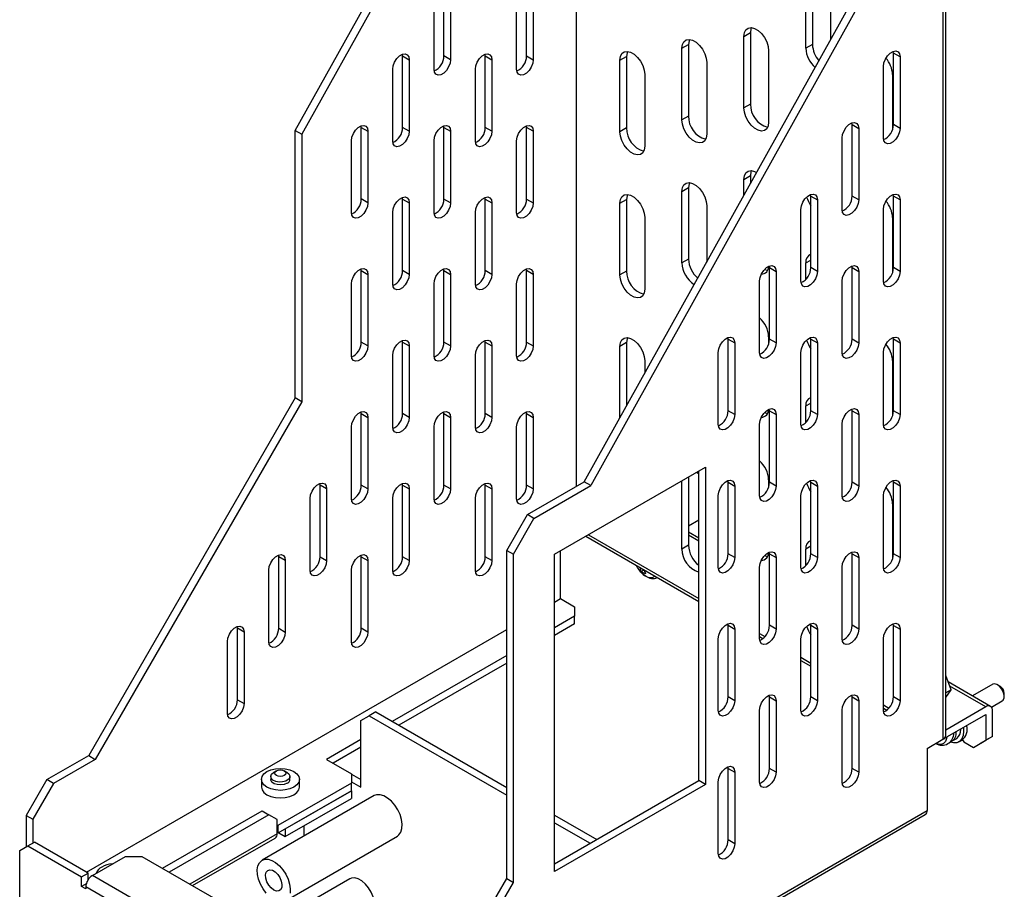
# Model space of a CAD drawing. Header units: millimetres. Extents: x 0 to 978, y 0 to 756.
# Tile 5 of 6: x 696 to 865, y 467 to 616. Entities that reach past the tile are written whole.
import ezdxf

# ---------------------------------------------------------------- set-up
doc = ezdxf.new("R2010")
doc.units = ezdxf.units.MM
doc.header["$LTSCALE"] = 3.5

msp = doc.modelspace()

# ---------------------------------------------------------------- linework, layer by layer
for p, q in [((791.448, 665.12), (791.448, 536.363)), ((743.365, 597.325), (777.306, 658.262)), ((778.438, 657.609), (744.496, 596.672)), ((854.239, 628.871), (854.239, 493.08)), ((854.708, 493.733), (854.708, 629.524)), ((830.763, 611.395), (830.763, 623.643)), ((831.895, 624.296), (831.895, 612.048)), ((768.821, 610.087), (768.821, 622.335)), ((782.963, 610.085), (782.963, 622.333)), ((792.837, 537.164), (840.097, 622.013)), ((769.952, 621.682), (769.952, 609.433)), ((784.094, 621.68), (784.094, 609.432)), ((841.229, 621.36), (793.968, 536.511)), ((835.006, 621.194), (835.006, 612.873)), ((767.124, 607.801), (767.124, 620.049)), ((781.266, 607.799), (781.266, 620.047)), ((820.157, 613.435), (821.288, 614.088)), ((821.288, 614.088), (821.288, 601.84)), ((809.55, 611.393), (810.682, 612.046)), ((810.682, 612.046), (810.682, 599.798)), ((820.157, 601.187), (820.157, 613.435)), ((831.895, 612.048), (830.763, 611.395)), ((761.75, 610.087), (761.726, 610.373)), ((775.892, 610.086), (775.868, 610.371)), ((809.55, 599.145), (809.55, 611.393)), ((824.4, 610.986), (824.4, 598.738)), ((845.754, 610.581), (845.73, 610.866)), ((846.886, 609.928), (845.754, 610.581)), ((845.754, 598.333), (845.754, 610.581)), ((761.75, 610.087), (762.881, 609.434)), ((761.75, 597.839), (761.75, 610.087)), ((762.881, 609.434), (762.881, 597.186)), ((769.952, 609.433), (768.821, 610.087)), ((775.892, 610.086), (777.023, 609.433)), ((775.892, 597.838), (775.892, 610.086)), ((777.023, 609.433), (777.023, 597.185)), ((782.963, 610.085), (784.094, 609.432)), ((798.944, 609.351), (800.075, 610.004)), ((798.944, 597.102), (798.944, 609.351)), ((800.075, 610.004), (800.075, 597.756)), ((813.793, 608.944), (813.793, 596.696)), ((846.886, 609.928), (846.886, 597.68)), ((760.053, 595.553), (760.053, 607.801)), ((774.195, 595.552), (774.195, 607.8)), ((803.186, 606.901), (803.186, 594.653)), ((844.057, 596.047), (844.057, 608.295)), ((845.613, 606.905), (845.613, 597.539)), ((821.288, 601.84), (820.157, 601.187)), ((810.682, 599.798), (809.55, 599.145)), ((838.683, 598.334), (838.659, 598.619)), ((838.683, 598.334), (839.814, 597.681)), ((838.683, 586.086), (838.683, 598.334)), ((846.886, 597.68), (845.754, 598.333)), ((743.365, 597.325), (744.496, 596.672)), ((743.365, 551.543), (743.365, 597.325)), ((744.496, 596.672), (744.496, 550.89)), ((754.679, 597.84), (754.655, 598.125)), ((754.679, 597.84), (755.81, 597.187)), ((754.679, 585.592), (754.679, 597.84)), ((755.81, 597.187), (755.81, 584.939)), ((762.881, 597.186), (761.75, 597.839)), ((768.821, 597.838), (768.797, 598.124)), ((768.821, 597.838), (769.952, 597.185)), ((768.821, 585.59), (768.821, 597.838)), ((769.952, 597.185), (769.952, 584.937)), ((777.023, 597.185), (775.892, 597.838)), ((782.963, 597.837), (782.939, 598.123)), ((784.094, 597.184), (782.963, 597.837)), ((782.963, 585.589), (782.963, 597.837)), ((784.094, 597.184), (784.094, 584.936)), ((800.075, 597.756), (798.944, 597.102)), ((839.814, 597.681), (839.814, 585.432)), ((752.982, 583.306), (752.982, 595.554)), ((767.124, 583.304), (767.124, 595.553)), ((781.266, 583.303), (781.266, 595.551)), ((836.986, 583.8), (836.986, 596.048)), ((820.157, 588.939), (821.288, 589.592)), ((820.157, 586.213), (820.157, 588.939)), ((821.288, 589.592), (821.288, 588.244)), ((809.55, 586.897), (810.682, 587.55)), ((809.55, 574.649), (809.55, 586.897)), ((810.682, 587.55), (810.682, 575.302)), ((755.81, 584.939), (754.679, 585.592)), ((761.75, 585.591), (761.726, 585.876)), ((761.75, 585.591), (762.881, 584.938)), ((761.75, 573.343), (761.75, 585.591)), ((762.881, 584.938), (762.881, 572.69)), ((769.952, 584.937), (768.821, 585.59)), ((775.892, 585.59), (775.868, 585.875)), ((775.892, 585.59), (777.023, 584.937)), ((775.892, 573.342), (775.892, 585.59)), ((777.023, 584.937), (777.023, 572.688)), ((782.963, 585.589), (784.094, 584.936)), ((798.944, 584.854), (800.075, 585.507)), ((798.944, 572.606), (798.944, 584.854)), ((800.075, 585.507), (800.075, 573.259)), ((831.612, 586.086), (831.588, 586.372)), ((831.612, 586.086), (832.743, 585.433)), ((831.612, 573.838), (831.612, 586.086)), ((832.743, 585.433), (832.743, 573.185)), ((839.814, 585.432), (838.683, 586.086)), ((845.754, 586.085), (845.73, 586.37)), ((846.886, 585.432), (845.754, 586.085)), ((845.754, 573.837), (845.754, 586.085)), ((846.886, 585.432), (846.886, 573.184)), ((760.053, 571.057), (760.053, 583.305)), ((774.195, 571.056), (774.195, 583.304)), ((813.793, 584.447), (813.793, 574.788)), ((829.915, 571.552), (829.915, 583.8)), ((844.057, 571.551), (844.057, 583.799)), ((803.186, 582.405), (803.186, 570.157)), ((845.613, 582.409), (845.613, 573.043)), ((810.682, 575.302), (809.55, 574.649)), ((830.763, 574.651), (831.612, 575.14)), ((754.679, 573.344), (754.655, 573.629)), ((754.679, 573.344), (755.81, 572.69)), ((754.679, 561.095), (754.679, 573.344)), ((762.881, 572.69), (761.75, 573.343)), ((768.821, 573.342), (768.797, 573.628)), ((768.821, 573.342), (769.952, 572.689)), ((768.821, 561.094), (768.821, 573.342)), ((777.023, 572.688), (775.892, 573.342)), ((782.963, 573.341), (782.939, 573.626)), ((784.094, 572.688), (782.963, 573.341)), ((782.963, 561.093), (782.963, 573.341)), ((800.075, 573.259), (798.944, 572.606)), ((824.541, 573.839), (824.517, 574.124)), ((824.541, 573.839), (825.672, 573.186)), ((824.541, 561.591), (824.541, 573.839)), ((825.672, 573.186), (825.672, 560.938)), ((830.763, 571.851), (830.763, 574.651)), ((832.743, 573.185), (831.612, 573.838)), ((838.683, 573.837), (838.659, 574.123)), ((838.683, 573.837), (839.814, 573.184)), ((838.683, 561.589), (838.683, 573.837)), ((839.814, 573.184), (839.814, 560.936)), ((846.886, 573.184), (845.754, 573.837)), ((755.81, 572.69), (755.81, 560.442)), ((769.952, 572.689), (769.952, 560.441)), ((784.094, 572.688), (784.094, 560.44)), ((822.844, 559.305), (822.844, 571.553)), ((836.986, 559.303), (836.986, 571.551)), ((752.982, 558.81), (752.982, 571.058)), ((767.124, 558.808), (767.124, 571.056)), ((781.266, 558.807), (781.266, 571.055)), ((761.75, 561.095), (761.726, 561.38)), ((775.892, 561.093), (775.868, 561.379)), ((817.47, 561.591), (817.446, 561.877)), ((817.47, 561.591), (818.601, 560.938)), ((817.47, 549.343), (817.47, 561.591)), ((824.4, 561.994), (824.4, 560.797)), ((825.672, 560.938), (824.541, 561.591)), ((831.612, 561.59), (831.588, 561.875)), ((831.612, 561.59), (832.743, 560.937)), ((831.612, 549.342), (831.612, 561.59)), ((839.814, 560.936), (838.683, 561.589)), ((845.754, 561.589), (845.73, 561.874)), ((846.886, 560.936), (845.754, 561.589)), ((845.754, 549.341), (845.754, 561.589)), ((755.81, 560.442), (754.679, 561.095)), ((761.75, 561.095), (762.881, 560.442)), ((761.75, 548.847), (761.75, 561.095)), ((762.881, 560.442), (762.881, 548.194)), ((769.952, 560.441), (768.821, 561.094)), ((775.892, 561.093), (777.023, 560.44)), ((775.892, 548.845), (775.892, 561.093)), ((777.023, 560.44), (777.023, 548.192)), ((782.963, 561.093), (784.094, 560.44)), ((800.075, 561.011), (798.944, 560.358)), ((798.944, 548.128), (798.944, 560.358)), ((800.075, 561.011), (800.075, 550.159)), ((818.601, 560.938), (818.601, 548.69)), ((832.743, 560.937), (832.743, 548.689)), ((846.886, 560.936), (846.886, 548.687)), ((760.053, 546.561), (760.053, 558.809)), ((774.195, 546.559), (774.195, 558.808)), ((803.186, 557.909), (803.186, 555.745)), ((815.773, 547.057), (815.773, 559.305)), ((829.915, 547.056), (829.915, 559.304)), ((844.057, 547.055), (844.057, 559.303)), ((845.613, 557.913), (845.613, 548.547)), ((743.365, 551.543), (708.01, 490.306)), ((744.496, 550.89), (743.365, 551.543)), ((744.496, 550.89), (709.141, 489.653)), ((824.541, 549.343), (824.517, 549.628)), ((830.763, 550.154), (831.612, 550.644)), ((830.763, 547.355), (830.763, 550.154)), ((838.683, 549.341), (838.659, 549.627)), ((754.679, 548.847), (754.655, 549.133)), ((754.679, 548.847), (755.81, 548.194)), ((754.679, 536.599), (754.679, 548.847)), ((755.81, 548.194), (755.81, 535.946)), ((762.881, 548.194), (761.75, 548.847)), ((768.821, 548.846), (768.797, 549.131)), ((768.821, 548.846), (769.952, 548.193)), ((768.821, 536.598), (768.821, 548.846)), ((769.952, 548.193), (769.952, 535.945)), ((777.023, 548.192), (775.892, 548.845)), ((782.963, 548.845), (782.939, 549.13)), ((782.963, 548.845), (784.094, 548.192)), ((782.963, 536.597), (782.963, 548.845)), ((784.094, 548.192), (784.094, 535.943)), ((818.601, 548.69), (817.47, 549.343)), ((824.541, 549.343), (825.672, 548.689)), ((824.541, 537.094), (824.541, 549.343)), ((825.672, 548.689), (825.672, 536.441)), ((832.743, 548.689), (831.612, 549.342)), ((838.683, 549.341), (839.814, 548.688)), ((838.683, 537.093), (838.683, 549.341)), ((839.814, 548.688), (839.814, 536.44)), ((846.886, 548.687), (845.754, 549.341)), ((752.982, 534.313), (752.982, 546.561)), ((767.124, 534.312), (767.124, 546.56)), ((781.266, 534.311), (781.266, 546.559)), ((822.844, 534.808), (822.844, 547.057)), ((836.986, 534.807), (836.986, 547.055)), ((787.771, 524.768), (813.581, 539.668)), ((813.581, 539.668), (813.581, 485.368)), ((810.682, 537.994), (810.682, 526.309)), ((812.113, 538.821), (812.449, 538.51)), ((812.449, 486.021), (812.449, 539.015)), ((747.608, 536.6), (747.584, 536.885)), ((748.739, 535.947), (747.608, 536.6)), ((747.608, 524.352), (747.608, 536.6)), ((755.81, 535.946), (754.679, 536.599)), ((761.75, 536.599), (761.726, 536.884)), ((761.75, 536.599), (762.881, 535.945)), ((761.75, 524.35), (761.75, 536.599)), ((769.952, 535.945), (768.821, 536.598)), ((775.892, 536.597), (775.868, 536.883)), ((775.892, 536.597), (777.023, 535.944)), ((775.892, 524.349), (775.892, 536.597)), ((784.094, 535.943), (782.963, 536.597)), ((783.104, 531.546), (792.837, 537.164)), ((784.236, 530.893), (793.968, 536.511)), ((793.968, 536.511), (792.837, 537.164)), ((809.55, 525.656), (809.55, 537.341)), ((817.47, 537.095), (817.446, 537.38)), ((817.47, 537.095), (818.601, 536.442)), ((817.47, 524.847), (817.47, 537.095)), ((818.601, 536.442), (818.601, 524.194)), ((824.4, 537.497), (824.4, 536.301)), ((825.672, 536.441), (824.541, 537.094)), ((831.612, 537.094), (831.588, 537.379)), ((831.612, 537.094), (832.743, 536.441)), ((831.612, 524.846), (831.612, 537.094)), ((832.743, 536.441), (832.743, 524.193)), ((839.814, 536.44), (838.683, 537.093)), ((845.754, 537.092), (845.73, 537.378)), ((846.886, 536.439), (845.754, 537.092)), ((845.754, 524.844), (845.754, 537.092)), ((846.886, 536.439), (846.886, 524.191)), ((745.911, 522.066), (745.911, 534.314)), ((748.739, 535.947), (748.739, 523.699)), ((760.053, 522.065), (760.053, 534.313)), ((762.881, 535.945), (762.881, 523.697)), ((774.195, 522.063), (774.195, 534.311)), ((777.023, 535.944), (777.023, 523.696)), ((815.773, 522.561), (815.773, 534.809)), ((829.915, 522.56), (829.915, 534.808)), ((844.057, 522.558), (844.057, 534.806)), ((845.613, 533.417), (845.613, 524.051)), ((779.569, 525.422), (783.104, 531.546)), ((784.236, 530.893), (783.104, 531.546)), ((780.7, 524.769), (784.236, 530.893)), ((812.449, 530.621), (810.682, 529.6)), ((793.091, 527.839), (812.449, 516.664)), ((793.56, 528.11), (812.449, 517.205)), ((812.449, 527.543), (810.682, 528.564)), ((812.449, 527.002), (810.682, 528.023)), ((810.682, 526.309), (809.55, 525.656)), ((831.612, 526.148), (830.763, 525.658)), ((740.537, 524.352), (740.513, 524.638)), ((741.668, 523.699), (740.537, 524.352)), ((740.537, 512.104), (740.537, 524.352)), ((747.608, 524.352), (748.739, 523.699)), ((754.679, 524.351), (754.655, 524.637)), ((754.679, 524.351), (755.81, 523.698)), ((754.679, 512.103), (754.679, 524.351)), ((762.881, 523.697), (761.75, 524.35)), ((777.023, 523.696), (775.892, 524.349)), ((779.569, 525.422), (780.7, 524.769)), ((779.569, 469.244), (779.569, 525.422)), ((780.7, 468.591), (780.7, 524.769)), ((787.771, 470.468), (787.771, 524.768)), ((788.761, 517.163), (788.761, 525.34)), ((818.601, 524.194), (817.47, 524.847)), ((824.541, 524.846), (824.517, 525.132)), ((824.541, 524.846), (825.672, 524.193)), ((824.541, 512.598), (824.541, 524.846)), ((825.672, 524.193), (825.672, 511.945)), ((830.763, 522.859), (830.763, 525.658)), ((832.743, 524.193), (831.612, 524.846)), ((838.683, 524.845), (838.659, 525.13)), ((838.683, 524.845), (839.814, 524.192)), ((838.683, 512.597), (838.683, 524.845)), ((839.814, 524.192), (839.814, 511.944)), ((846.886, 524.191), (845.754, 524.844)), ((741.668, 523.699), (741.668, 511.451)), ((755.81, 523.698), (755.81, 511.45)), ((822.844, 510.312), (822.844, 522.56)), ((836.986, 510.311), (836.986, 522.559)), ((738.84, 509.818), (738.84, 522.067)), ((752.982, 509.817), (752.982, 522.065)), ((802.596, 521.802), (802.415, 522.457)), ((802.596, 521.802), (803.072, 522.077)), ((803.303, 521.394), (802.929, 521.587)), ((803.122, 522.048), (803.303, 521.394)), ((787.771, 516.591), (788.761, 517.163)), ((788.761, 517.163), (791.165, 515.775)), ((791.165, 515.775), (791.165, 514.142)), ((791.165, 514.142), (787.771, 512.183)), ((791.165, 512.835), (791.165, 514.142)), ((733.466, 512.105), (733.442, 512.39)), ((791.165, 512.835), (787.771, 510.876)), ((817.47, 512.599), (817.446, 512.884)), ((817.47, 512.599), (818.601, 511.946)), ((817.47, 500.351), (817.47, 512.599)), ((825.672, 511.945), (824.541, 512.598)), ((831.612, 512.598), (831.588, 512.883)), ((831.612, 512.598), (832.743, 511.944)), ((831.612, 500.349), (831.612, 512.598)), ((839.814, 511.944), (838.683, 512.597)), ((845.754, 512.596), (845.73, 512.882)), ((845.754, 512.596), (846.886, 511.943)), ((845.754, 500.348), (845.754, 512.596)), ((707.658, 470.342), (779.569, 511.856)), ((734.597, 511.452), (733.466, 512.105)), ((733.466, 499.857), (733.466, 512.105)), ((734.597, 511.452), (734.597, 499.204)), ((740.537, 512.104), (741.668, 511.451)), ((755.81, 511.45), (754.679, 512.103)), ((818.601, 511.946), (818.601, 499.698)), ((822.844, 511.205), (823.753, 510.68)), ((832.743, 511.944), (832.743, 499.696)), ((846.886, 511.943), (846.886, 499.695)), ((731.769, 497.571), (731.769, 509.819)), ((815.773, 498.065), (815.773, 510.313)), ((822.844, 510.663), (823.404, 510.34)), ((829.915, 498.063), (829.915, 510.312)), ((844.057, 498.062), (844.057, 510.31)), ((779.569, 507.447), (759.984, 496.141)), ((779.569, 506.141), (761.115, 495.488)), ((829.915, 507.123), (831.612, 506.143)), ((829.915, 506.581), (831.612, 505.602)), ((855.654, 501.572), (854.708, 504.009)), ((862.393, 498.711), (855.139, 502.899)), ((862.748, 502.509), (859.281, 500.508)), ((864.068, 502.142), (863.573, 502.427)), ((824.541, 500.35), (824.517, 500.635)), ((838.683, 500.349), (838.659, 500.634)), ((855.654, 501.572), (854.708, 501.026)), ((854.708, 500.226), (855.654, 501.572)), ((861.593, 498.632), (855.409, 502.202)), ((864.74, 500.407), (864.74, 500.978)), ((733.466, 499.857), (734.597, 499.204)), ((818.601, 499.698), (817.47, 500.351)), ((824.541, 500.35), (825.672, 499.697)), ((824.541, 488.102), (824.541, 500.35)), ((825.672, 499.697), (825.672, 487.449)), ((832.743, 499.696), (831.612, 500.349)), ((838.683, 500.349), (839.814, 499.696)), ((838.683, 488.101), (838.683, 500.349)), ((839.814, 499.696), (839.814, 487.448)), ((844.057, 498.958), (844.969, 498.432)), ((846.886, 499.695), (845.754, 500.348)), ((862.545, 498.581), (864.398, 499.651)), ((757.154, 497.775), (756.022, 497.122)), ((757.154, 497.775), (779.569, 484.835)), ((822.844, 485.816), (822.844, 498.064)), ((836.986, 485.815), (836.986, 498.063)), ((844.057, 498.417), (844.62, 498.092)), ((854.239, 493.08), (861.593, 497.325)), ((861.593, 498.632), (854.708, 494.657)), ((861.593, 497.325), (861.593, 492.916)), ((862.725, 493.569), (862.725, 497.979)), ((754.608, 496.305), (756.022, 497.122)), ((754.608, 484.873), (754.608, 496.305)), ((756.022, 497.122), (779.569, 483.528)), ((857.274, 494.756), (857.273, 494.832)), ((754.608, 493.038), (748.739, 489.65)), ((851.552, 491.529), (854.239, 493.08)), ((855.815, 492.8), (856.592, 493.249)), ((856.946, 492.636), (857.512, 492.962)), ((857.599, 493.017), (857.81, 492.65)), ((857.81, 492.65), (859.472, 491.691)), ((859.472, 491.691), (861.593, 492.916)), ((859.472, 491.691), (860.603, 492.344)), ((862.725, 493.569), (860.603, 492.344)), ((862.725, 493.569), (861.593, 492.916)), ((754.608, 491.731), (749.871, 488.996)), ((851.552, 491.529), (851.552, 480.914)), ((700.868, 486.183), (708.01, 490.306)), ((709.141, 489.653), (701.999, 485.53)), ((708.01, 490.306), (709.141, 489.653)), ((748.739, 489.65), (752.982, 487.2)), ((740.148, 487.67), (739.653, 487.384)), ((741.986, 487.384), (741.491, 487.67)), ((752.982, 487.2), (752.982, 485.568)), ((752.982, 487.119), (754.608, 486.18)), ((817.47, 488.103), (817.446, 488.388)), ((817.47, 488.103), (818.601, 487.449)), ((817.47, 475.855), (817.47, 488.103)), ((818.601, 487.449), (818.601, 475.201)), ((825.672, 487.449), (824.541, 488.102)), ((839.814, 487.448), (838.683, 488.101)), ((700.868, 486.183), (697.332, 480.059)), ((701.999, 485.53), (698.464, 479.406)), ((701.999, 485.53), (700.868, 486.183)), ((737.569, 486.221), (737.569, 484.914)), ((739.169, 486.711), (739.169, 486.221)), ((752.982, 485.568), (740.395, 478.302)), ((742.469, 486.221), (742.469, 486.711)), ((744.069, 484.914), (744.069, 486.221)), ((752.982, 485.812), (754.608, 484.873)), ((752.982, 484.261), (752.982, 485.568)), ((787.771, 471.775), (812.449, 486.021)), ((813.581, 485.368), (812.449, 486.021)), ((815.773, 473.569), (815.773, 485.817)), ((752.982, 484.261), (740.395, 476.995)), ((741.668, 477.73), (752.982, 484.261)), ((752.982, 484.261), (752.982, 482.955)), ((813.581, 485.368), (787.771, 470.468)), ((756.851, 483.439), (737.688, 472.376)), ((741.668, 476.423), (752.982, 482.955)), ((720.668, 470.996), (737.708, 480.833)), ((737.708, 480.833), (738.84, 480.18)), ((761.255, 428.786), (851.552, 480.914)), ((697.332, 480.059), (698.464, 479.406)), ((697.332, 480.059), (697.332, 474.67)), ((698.464, 479.406), (698.464, 475.323)), ((738.84, 480.18), (721.799, 470.343)), ((740.254, 479.363), (738.84, 480.18)), ((740.254, 476.913), (740.254, 479.363)), ((761.255, 428.245), (851.221, 480.182)), ((787.771, 480.1), (794.982, 475.937)), ((787.771, 478.793), (793.85, 475.284)), ((740.395, 478.302), (740.254, 478.383)), ((740.395, 476.995), (740.254, 477.077)), ((740.395, 478.302), (740.395, 476.995)), ((740.536, 477.077), (741.668, 476.423)), ((741.668, 477.73), (741.668, 476.423)), ((744.921, 476.552), (744.921, 478.301)), ((697.615, 474.834), (698.747, 475.487)), ((707.939, 470.18), (698.747, 475.487)), ((740.254, 476.913), (725.336, 468.301)), ((725.804, 468.031), (739.922, 476.181)), ((741.688, 465.448), (760.851, 476.51)), ((818.601, 475.201), (817.47, 475.855)), ((696.201, 474.017), (697.615, 474.834)), ((696.201, 430.087), (696.201, 474.017)), ((697.615, 474.834), (706.808, 469.527)), ((708.646, 469.772), (714.303, 473.037)), ((714.303, 473.037), (717.131, 473.037)), ((717.131, 473.037), (755.598, 450.831)), ((706.808, 469.527), (707.939, 470.18)), ((706.808, 467.894), (706.808, 469.527)), ((707.939, 469.077), (707.939, 470.18)), ((749.941, 445.933), (708.646, 469.772)), ((752.717, 469.206), (742.265, 463.172)), ((770.801, 454.057), (779.569, 469.244)), ((771.932, 453.404), (780.7, 468.591)), ((779.569, 469.244), (780.7, 468.591)), ((707.597, 468.35), (706.808, 467.894)), ((707.515, 467.486), (706.808, 467.894)), ((707.515, 467.812), (707.515, 467.486)), ((748.81, 443.973), (707.515, 467.812))]:
    msp.add_line(p, q)
at = {"flags": 128}
for points in [[(820.157, 613.435), (820.243, 614.076), (820.494, 614.565), (820.889, 614.864), (821.397, 614.948), (821.976, 614.81), (822.58, 614.461), (823.159, 613.93), (823.667, 613.26), (824.063, 612.505), (824.314, 611.726), (824.4, 610.986)], [(821.455, 614.943), (821.374, 614.729), (821.288, 614.088)], [(809.55, 611.393), (809.636, 612.033), (809.887, 612.523), (810.282, 612.821), (810.79, 612.905), (811.37, 612.767), (811.973, 612.419), (812.553, 611.888), (813.061, 611.218), (813.456, 610.462), (813.707, 609.683), (813.793, 608.944)], [(810.848, 612.901), (810.768, 612.687), (810.682, 612.046)], [(760.053, 607.801), (760.138, 608.409), (760.384, 609.042), (760.76, 609.624), (761.221, 610.084), (761.713, 610.368), (762.174, 610.44), (762.55, 610.293), (762.796, 609.943), (762.881, 609.434)], [(774.195, 607.8), (774.28, 608.408), (774.526, 609.041), (774.902, 609.622), (775.364, 610.083), (775.855, 610.366), (776.316, 610.439), (776.692, 610.292), (776.938, 609.942), (777.023, 609.433)], [(798.944, 609.351), (799.03, 609.991), (799.28, 610.48), (799.676, 610.779), (800.184, 610.863), (800.763, 610.725), (801.367, 610.376), (801.946, 609.845), (802.454, 609.175), (802.85, 608.42), (803.1, 607.641), (803.186, 606.901)], [(800.242, 610.859), (800.161, 610.644), (800.075, 610.004)], [(844.057, 608.295), (844.142, 608.903), (844.388, 609.536), (844.764, 610.118), (845.226, 610.578), (845.717, 610.862), (846.178, 610.934), (846.555, 610.787), (846.8, 610.437), (846.886, 609.928)], [(769.952, 609.433), (769.867, 608.826), (769.621, 608.193), (769.245, 607.611), (768.784, 607.151), (768.293, 606.867), (767.831, 606.795), (767.455, 606.942), (767.209, 607.291), (767.124, 607.801)], [(784.094, 609.432), (784.009, 608.824), (783.764, 608.191), (783.387, 607.61), (782.926, 607.149), (782.435, 606.866), (781.973, 606.793), (781.597, 606.941), (781.351, 607.29), (781.266, 607.799)], [(824.4, 598.738), (824.314, 598.097), (824.063, 597.608), (823.667, 597.309), (823.159, 597.226), (822.58, 597.364), (821.976, 597.712), (821.397, 598.243), (820.889, 598.913), (820.494, 599.668), (820.243, 600.447), (820.157, 601.187)], [(813.793, 596.696), (813.707, 596.055), (813.456, 595.566), (813.061, 595.267), (812.553, 595.183), (811.973, 595.321), (811.37, 595.67), (810.79, 596.201), (810.282, 596.871), (809.887, 597.626), (809.636, 598.405), (809.55, 599.145)], [(836.986, 596.048), (837.071, 596.655), (837.317, 597.288), (837.693, 597.87), (838.155, 598.331), (838.646, 598.614), (839.107, 598.687), (839.484, 598.539), (839.729, 598.19), (839.814, 597.681)], [(752.982, 595.554), (753.067, 596.162), (753.313, 596.795), (753.689, 597.376), (754.15, 597.837), (754.642, 598.12), (755.103, 598.193), (755.479, 598.045), (755.725, 597.696), (755.81, 597.187)], [(762.881, 597.186), (762.796, 596.578), (762.55, 595.945), (762.174, 595.364), (761.713, 594.903), (761.221, 594.62), (760.76, 594.547), (760.384, 594.694), (760.138, 595.044), (760.053, 595.553)], [(767.124, 595.553), (767.209, 596.16), (767.455, 596.793), (767.831, 597.375), (768.293, 597.835), (768.784, 598.119), (769.245, 598.191), (769.621, 598.044), (769.867, 597.695), (769.952, 597.185)], [(777.023, 597.185), (776.938, 596.577), (776.692, 595.944), (776.316, 595.362), (775.855, 594.902), (775.364, 594.618), (774.902, 594.546), (774.526, 594.693), (774.28, 595.043), (774.195, 595.552)], [(781.266, 595.551), (781.351, 596.159), (781.597, 596.792), (781.973, 597.374), (782.435, 597.834), (782.926, 598.118), (783.387, 598.19), (783.764, 598.043), (784.009, 597.693), (784.094, 597.184)], [(803.186, 594.653), (803.1, 594.013), (802.85, 593.523), (802.454, 593.225), (801.946, 593.141), (801.367, 593.279), (800.763, 593.627), (800.184, 594.158), (799.676, 594.828), (799.28, 595.584), (799.03, 596.363), (798.944, 597.102)], [(846.886, 597.68), (846.8, 597.072), (846.555, 596.439), (846.178, 595.857), (845.717, 595.397), (845.226, 595.113), (844.764, 595.041), (844.388, 595.188), (844.142, 595.538), (844.057, 596.047)], [(820.157, 588.939), (820.243, 589.58), (820.494, 590.069), (820.889, 590.368), (821.397, 590.451), (821.976, 590.313), (822.338, 590.129)], [(821.455, 590.447), (821.374, 590.233), (821.288, 589.592)], [(809.55, 586.897), (809.636, 587.537), (809.887, 588.027), (810.282, 588.325), (810.79, 588.409), (811.37, 588.271), (811.973, 587.922), (812.553, 587.392), (813.061, 586.721), (813.456, 585.966), (813.707, 585.187), (813.793, 584.447)], [(810.848, 588.405), (810.768, 588.19), (810.682, 587.55)], [(755.81, 584.939), (755.725, 584.331), (755.479, 583.698), (755.103, 583.116), (754.642, 582.656), (754.15, 582.372), (753.689, 582.3), (753.313, 582.447), (753.067, 582.796), (752.982, 583.306)], [(760.053, 583.305), (760.138, 583.913), (760.384, 584.546), (760.76, 585.128), (761.221, 585.588), (761.713, 585.872), (762.174, 585.944), (762.55, 585.797), (762.796, 585.447), (762.881, 584.938)], [(769.952, 584.937), (769.867, 584.329), (769.621, 583.697), (769.245, 583.115), (768.784, 582.654), (768.293, 582.371), (767.831, 582.298), (767.455, 582.446), (767.209, 582.795), (767.124, 583.304)], [(774.195, 583.304), (774.28, 583.912), (774.526, 584.545), (774.902, 585.126), (775.364, 585.587), (775.855, 585.87), (776.316, 585.943), (776.692, 585.795), (776.938, 585.446), (777.023, 584.937)], [(784.094, 584.936), (784.009, 584.328), (783.764, 583.695), (783.387, 583.113), (782.926, 582.653), (782.435, 582.369), (781.973, 582.297), (781.597, 582.444), (781.351, 582.794), (781.266, 583.303)], [(798.944, 584.854), (799.03, 585.495), (799.28, 585.984), (799.676, 586.283), (800.184, 586.367), (800.763, 586.229), (801.367, 585.88), (801.946, 585.349), (802.454, 584.679), (802.85, 583.924), (803.1, 583.145), (803.186, 582.405)], [(800.242, 586.363), (800.161, 586.148), (800.075, 585.507)], [(829.915, 583.8), (830, 584.408), (830.246, 585.041), (830.622, 585.623), (831.084, 586.083), (831.575, 586.367), (832.036, 586.439), (832.413, 586.292), (832.658, 585.942), (832.743, 585.433)], [(839.814, 585.432), (839.729, 584.825), (839.484, 584.192), (839.107, 583.61), (838.646, 583.149), (838.155, 582.866), (837.693, 582.794), (837.317, 582.941), (837.071, 583.29), (836.986, 583.8)], [(844.057, 583.799), (844.142, 584.407), (844.388, 585.04), (844.764, 585.621), (845.226, 586.082), (845.717, 586.365), (846.178, 586.438), (846.555, 586.29), (846.8, 585.941), (846.886, 585.432)], [(752.982, 571.058), (753.067, 571.665), (753.313, 572.298), (753.689, 572.88), (754.15, 573.341), (754.642, 573.624), (755.103, 573.697), (755.479, 573.549), (755.725, 573.2), (755.81, 572.69)], [(767.124, 571.056), (767.209, 571.664), (767.455, 572.297), (767.831, 572.879), (768.293, 573.339), (768.784, 573.623), (769.245, 573.695), (769.621, 573.548), (769.867, 573.198), (769.952, 572.689)], [(781.266, 571.055), (781.351, 571.663), (781.597, 572.296), (781.973, 572.877), (782.435, 573.338), (782.926, 573.621), (783.387, 573.694), (783.764, 573.547), (784.009, 573.197), (784.094, 572.688)], [(822.844, 571.553), (822.929, 572.161), (823.175, 572.794), (823.551, 573.375), (824.013, 573.836), (824.504, 574.119), (824.965, 574.192), (825.341, 574.044), (825.587, 573.695), (825.672, 573.186)], [(823.685, 573.531), (823.711, 573.52), (824.233, 573.386)], [(832.743, 573.185), (832.658, 572.577), (832.413, 571.944), (832.036, 571.362), (831.575, 570.902), (831.084, 570.619), (830.622, 570.546), (830.246, 570.693), (830, 571.043), (829.915, 571.552)], [(836.986, 571.551), (837.071, 572.159), (837.317, 572.792), (837.693, 573.374), (838.155, 573.834), (838.646, 574.118), (839.107, 574.19), (839.484, 574.043), (839.729, 573.694), (839.814, 573.184)], [(846.886, 573.184), (846.8, 572.576), (846.555, 571.943), (846.178, 571.361), (845.717, 570.901), (845.226, 570.617), (844.764, 570.545), (844.388, 570.692), (844.142, 571.042), (844.057, 571.551)], [(762.881, 572.69), (762.796, 572.082), (762.55, 571.449), (762.174, 570.867), (761.713, 570.407), (761.221, 570.123), (760.76, 570.051), (760.384, 570.198), (760.138, 570.548), (760.053, 571.057)], [(777.023, 572.688), (776.938, 572.081), (776.692, 571.448), (776.316, 570.866), (775.855, 570.406), (775.364, 570.122), (774.902, 570.05), (774.526, 570.197), (774.28, 570.546), (774.195, 571.056)], [(803.186, 570.157), (803.1, 569.516), (802.85, 569.027), (802.454, 568.728), (801.946, 568.645), (801.367, 568.783), (800.763, 569.131), (800.184, 569.662), (799.676, 570.332), (799.28, 571.087), (799.03, 571.866), (798.944, 572.606)], [(760.053, 558.809), (760.138, 559.417), (760.384, 560.05), (760.76, 560.631), (761.221, 561.092), (761.713, 561.375), (762.174, 561.448), (762.55, 561.3), (762.796, 560.951), (762.881, 560.442)], [(774.195, 558.808), (774.28, 559.415), (774.526, 560.048), (774.902, 560.63), (775.364, 561.09), (775.855, 561.374), (776.316, 561.446), (776.692, 561.299), (776.938, 560.95), (777.023, 560.44)], [(798.944, 560.358), (799.03, 560.999), (799.28, 561.488), (799.676, 561.787), (800.184, 561.87), (800.763, 561.732), (801.367, 561.384), (801.946, 560.853), (802.454, 560.183), (802.85, 559.428), (803.1, 558.649), (803.186, 557.909)], [(800.242, 561.866), (800.161, 561.652), (800.075, 561.011)], [(815.773, 559.305), (815.858, 559.913), (816.104, 560.546), (816.48, 561.128), (816.941, 561.588), (817.433, 561.872), (817.894, 561.944), (818.27, 561.797), (818.516, 561.447), (818.601, 560.938)], [(829.915, 559.304), (830, 559.912), (830.246, 560.545), (830.622, 561.127), (831.084, 561.587), (831.575, 561.87), (832.036, 561.943), (832.413, 561.796), (832.658, 561.446), (832.743, 560.937)], [(844.057, 559.303), (844.142, 559.91), (844.388, 560.543), (844.764, 561.125), (845.226, 561.586), (845.717, 561.869), (846.178, 561.942), (846.555, 561.794), (846.8, 561.445), (846.886, 560.936)], [(755.81, 560.442), (755.725, 559.835), (755.479, 559.202), (755.103, 558.62), (754.642, 558.159), (754.15, 557.876), (753.689, 557.803), (753.313, 557.951), (753.067, 558.3), (752.982, 558.81)], [(769.952, 560.441), (769.867, 559.833), (769.621, 559.2), (769.245, 558.619), (768.784, 558.158), (768.293, 557.875), (767.831, 557.802), (767.455, 557.949), (767.209, 558.299), (767.124, 558.808)], [(784.094, 560.44), (784.009, 559.832), (783.764, 559.199), (783.387, 558.617), (782.926, 558.157), (782.435, 557.873), (781.973, 557.801), (781.597, 557.948), (781.351, 558.298), (781.266, 558.807)], [(825.672, 560.938), (825.587, 560.33), (825.341, 559.697), (824.965, 559.115), (824.504, 558.655), (824.013, 558.371), (823.551, 558.299), (823.175, 558.446), (822.929, 558.795), (822.844, 559.305)], [(839.814, 560.936), (839.729, 560.328), (839.484, 559.695), (839.107, 559.114), (838.646, 558.653), (838.155, 558.37), (837.693, 558.297), (837.317, 558.445), (837.071, 558.794), (836.986, 559.303)], [(822.844, 547.057), (822.929, 547.664), (823.175, 548.297), (823.551, 548.879), (824.013, 549.339), (824.504, 549.623), (824.965, 549.695), (825.341, 549.548), (825.587, 549.199), (825.672, 548.689)], [(836.986, 547.055), (837.071, 547.663), (837.317, 548.296), (837.693, 548.878), (838.155, 549.338), (838.646, 549.622), (839.107, 549.694), (839.484, 549.547), (839.729, 549.197), (839.814, 548.688)], [(752.982, 546.561), (753.067, 547.169), (753.313, 547.802), (753.689, 548.384), (754.15, 548.844), (754.642, 549.128), (755.103, 549.2), (755.479, 549.053), (755.725, 548.704), (755.81, 548.194)], [(762.881, 548.194), (762.796, 547.586), (762.55, 546.953), (762.174, 546.371), (761.713, 545.911), (761.221, 545.627), (760.76, 545.555), (760.384, 545.702), (760.138, 546.051), (760.053, 546.561)], [(767.124, 546.56), (767.209, 547.168), (767.455, 547.801), (767.831, 548.383), (768.293, 548.843), (768.784, 549.127), (769.245, 549.199), (769.621, 549.052), (769.867, 548.702), (769.952, 548.193)], [(777.023, 548.192), (776.938, 547.584), (776.692, 546.952), (776.316, 546.37), (775.855, 545.909), (775.364, 545.626), (774.902, 545.553), (774.526, 545.701), (774.28, 546.05), (774.195, 546.559)], [(781.266, 546.559), (781.351, 547.167), (781.597, 547.8), (781.973, 548.381), (782.435, 548.842), (782.926, 549.125), (783.387, 549.198), (783.764, 549.05), (784.009, 548.701), (784.094, 548.192)], [(818.601, 548.69), (818.516, 548.082), (818.27, 547.449), (817.894, 546.868), (817.433, 546.407), (816.941, 546.124), (816.48, 546.051), (816.104, 546.199), (815.858, 546.548), (815.773, 547.057)], [(823.685, 549.035), (823.711, 549.024), (824.233, 548.89)], [(832.743, 548.689), (832.658, 548.081), (832.413, 547.448), (832.036, 546.866), (831.575, 546.406), (831.084, 546.122), (830.622, 546.05), (830.246, 546.197), (830, 546.547), (829.915, 547.056)], [(846.886, 548.687), (846.8, 548.08), (846.555, 547.447), (846.178, 546.865), (845.717, 546.404), (845.226, 546.121), (844.764, 546.049), (844.388, 546.196), (844.142, 546.545), (844.057, 547.055)], [(745.911, 534.314), (745.996, 534.922), (746.242, 535.555), (746.618, 536.136), (747.079, 536.597), (747.57, 536.88), (748.032, 536.953), (748.408, 536.806), (748.654, 536.456), (748.739, 535.947)], [(760.053, 534.313), (760.138, 534.92), (760.384, 535.553), (760.76, 536.135), (761.221, 536.596), (761.713, 536.879), (762.174, 536.952), (762.55, 536.804), (762.796, 536.455), (762.881, 535.945)], [(774.195, 534.311), (774.28, 534.919), (774.526, 535.552), (774.902, 536.134), (775.364, 536.594), (775.855, 536.878), (776.316, 536.95), (776.692, 536.803), (776.938, 536.453), (777.023, 535.944)], [(815.773, 534.809), (815.858, 535.417), (816.104, 536.05), (816.48, 536.632), (816.941, 537.092), (817.433, 537.376), (817.894, 537.448), (818.27, 537.301), (818.516, 536.951), (818.601, 536.442)], [(825.672, 536.441), (825.587, 535.834), (825.341, 535.201), (824.965, 534.619), (824.504, 534.158), (824.013, 533.875), (823.551, 533.802), (823.175, 533.95), (822.929, 534.299), (822.844, 534.808)], [(829.915, 534.808), (830, 535.416), (830.246, 536.049), (830.622, 536.63), (831.084, 537.091), (831.575, 537.374), (832.036, 537.447), (832.413, 537.299), (832.658, 536.95), (832.743, 536.441)], [(839.814, 536.44), (839.729, 535.832), (839.484, 535.199), (839.107, 534.617), (838.646, 534.157), (838.155, 533.874), (837.693, 533.801), (837.317, 533.948), (837.071, 534.298), (836.986, 534.807)], [(844.057, 534.806), (844.142, 535.414), (844.388, 536.047), (844.764, 536.629), (845.226, 537.089), (845.717, 537.373), (846.178, 537.445), (846.555, 537.298), (846.8, 536.949), (846.886, 536.439)], [(755.81, 535.946), (755.725, 535.338), (755.479, 534.705), (755.103, 534.124), (754.642, 533.663), (754.15, 533.38), (753.689, 533.307), (753.313, 533.455), (753.067, 533.804), (752.982, 534.313)], [(769.952, 535.945), (769.867, 535.337), (769.621, 534.704), (769.245, 534.122), (768.784, 533.662), (768.293, 533.378), (767.831, 533.306), (767.455, 533.453), (767.209, 533.803), (767.124, 534.312)], [(784.094, 535.943), (784.009, 535.336), (783.764, 534.703), (783.387, 534.121), (782.926, 533.661), (782.435, 533.377), (781.973, 533.305), (781.597, 533.452), (781.351, 533.801), (781.266, 534.311)], [(738.84, 522.067), (738.925, 522.674), (739.17, 523.307), (739.547, 523.889), (740.008, 524.349), (740.499, 524.633), (740.961, 524.705), (741.337, 524.558), (741.583, 524.209), (741.668, 523.699)], [(752.982, 522.065), (753.067, 522.673), (753.313, 523.306), (753.689, 523.888), (754.15, 524.348), (754.642, 524.632), (755.103, 524.704), (755.479, 524.557), (755.725, 524.207), (755.81, 523.698)], [(818.601, 524.194), (818.516, 523.586), (818.27, 522.953), (817.894, 522.371), (817.433, 521.911), (816.941, 521.627), (816.48, 521.555), (816.104, 521.702), (815.858, 522.052), (815.773, 522.561)], [(822.844, 522.56), (822.929, 523.168), (823.175, 523.801), (823.551, 524.383), (824.013, 524.843), (824.504, 525.127), (824.965, 525.199), (825.341, 525.052), (825.587, 524.702), (825.672, 524.193)], [(823.685, 524.539), (823.711, 524.528), (824.233, 524.394)], [(832.743, 524.193), (832.658, 523.585), (832.413, 522.952), (832.036, 522.37), (831.575, 521.91), (831.084, 521.626), (830.622, 521.554), (830.246, 521.701), (830, 522.05), (829.915, 522.56)], [(836.986, 522.559), (837.071, 523.167), (837.317, 523.8), (837.693, 524.382), (838.155, 524.842), (838.646, 525.125), (839.107, 525.198), (839.484, 525.051), (839.729, 524.701), (839.814, 524.192)], [(846.886, 524.191), (846.8, 523.583), (846.555, 522.95), (846.178, 522.369), (845.717, 521.908), (845.226, 521.625), (844.764, 521.552), (844.388, 521.7), (844.142, 522.049), (844.057, 522.558)], [(748.739, 523.699), (748.654, 523.091), (748.408, 522.458), (748.032, 521.876), (747.57, 521.416), (747.079, 521.132), (746.618, 521.06), (746.242, 521.207), (745.996, 521.557), (745.911, 522.066)], [(762.881, 523.697), (762.796, 523.09), (762.55, 522.457), (762.174, 521.875), (761.713, 521.414), (761.221, 521.131), (760.76, 521.058), (760.384, 521.206), (760.138, 521.555), (760.053, 522.065)], [(777.023, 523.696), (776.938, 523.088), (776.692, 522.455), (776.316, 521.874), (775.855, 521.413), (775.364, 521.13), (774.902, 521.057), (774.526, 521.204), (774.28, 521.554), (774.195, 522.063)], [(731.769, 509.819), (731.854, 510.427), (732.099, 511.06), (732.476, 511.642), (732.937, 512.102), (733.428, 512.386), (733.89, 512.458), (734.266, 512.311), (734.512, 511.961), (734.597, 511.452)], [(815.773, 510.313), (815.858, 510.921), (816.104, 511.554), (816.48, 512.135), (816.941, 512.596), (817.433, 512.879), (817.894, 512.952), (818.27, 512.804), (818.516, 512.455), (818.601, 511.946)], [(829.915, 510.312), (830, 510.919), (830.246, 511.552), (830.622, 512.134), (831.084, 512.594), (831.575, 512.878), (832.036, 512.95), (832.413, 512.803), (832.658, 512.454), (832.743, 511.944)], [(844.057, 510.31), (844.142, 510.918), (844.388, 511.551), (844.764, 512.133), (845.226, 512.593), (845.717, 512.877), (846.178, 512.949), (846.555, 512.802), (846.8, 512.452), (846.886, 511.943)], [(741.668, 511.451), (741.583, 510.843), (741.337, 510.211), (740.961, 509.629), (740.499, 509.168), (740.008, 508.885), (739.547, 508.812), (739.17, 508.96), (738.925, 509.309), (738.84, 509.818)], [(755.81, 511.45), (755.725, 510.842), (755.479, 510.209), (755.103, 509.627), (754.642, 509.167), (754.15, 508.883), (753.689, 508.811), (753.313, 508.958), (753.067, 509.308), (752.982, 509.817)], [(825.672, 511.945), (825.587, 511.337), (825.341, 510.704), (824.965, 510.123), (824.504, 509.662), (824.013, 509.379), (823.551, 509.306), (823.175, 509.454), (822.929, 509.803), (822.844, 510.312)], [(839.814, 511.944), (839.729, 511.336), (839.484, 510.703), (839.107, 510.121), (838.646, 509.661), (838.155, 509.377), (837.693, 509.305), (837.317, 509.452), (837.071, 509.802), (836.986, 510.311)], [(864.398, 499.651), (864.565, 499.798), (864.72, 500.171), (864.72, 500.666), (864.565, 501.217), (864.276, 501.749), (863.893, 502.192), (863.466, 502.484), (863.053, 502.586), (862.748, 502.509)], [(822.844, 498.064), (822.929, 498.672), (823.175, 499.305), (823.551, 499.887), (824.013, 500.347), (824.504, 500.631), (824.965, 500.703), (825.341, 500.556), (825.587, 500.206), (825.672, 499.697)], [(836.986, 498.063), (837.071, 498.671), (837.317, 499.304), (837.693, 499.885), (838.155, 500.346), (838.646, 500.629), (839.107, 500.702), (839.484, 500.554), (839.729, 500.205), (839.814, 499.696)], [(734.597, 499.204), (734.512, 498.596), (734.266, 497.963), (733.89, 497.381), (733.428, 496.921), (732.937, 496.637), (732.476, 496.565), (732.099, 496.712), (731.854, 497.062), (731.769, 497.571)], [(818.601, 499.698), (818.516, 499.09), (818.27, 498.457), (817.894, 497.875), (817.433, 497.415), (816.941, 497.131), (816.48, 497.059), (816.104, 497.206), (815.858, 497.555), (815.773, 498.065)], [(832.743, 499.696), (832.658, 499.089), (832.413, 498.456), (832.036, 497.874), (831.575, 497.413), (831.084, 497.13), (830.622, 497.057), (830.246, 497.205), (830, 497.554), (829.915, 498.063)], [(846.886, 499.695), (846.8, 499.087), (846.555, 498.454), (846.178, 497.872), (845.717, 497.412), (845.226, 497.129), (844.764, 497.056), (844.388, 497.203), (844.142, 497.553), (844.057, 498.062)], [(857.727, 495.093), (857.775, 494.467), (857.699, 493.758), (857.474, 493.175), (857.113, 492.75), (856.636, 492.505), (856.067, 492.454), (855.49, 492.581)], [(854.899, 493.461), (854.865, 493.214), (854.675, 492.708), (854.349, 492.362), (853.909, 492.203), (853.39, 492.242), (853.021, 492.377)], [(738.521, 487.548), (739.194, 487.846), (739.978, 488.033), (740.819, 488.097), (741.661, 488.033), (742.444, 487.846), (743.118, 487.548), (743.634, 487.159), (743.959, 486.707), (744.069, 486.221), (743.959, 485.735), (743.634, 485.283), (743.118, 484.894), (742.444, 484.596), (741.661, 484.409), (740.819, 484.345), (739.978, 484.409), (739.194, 484.596), (738.521, 484.894), (738.005, 485.283), (737.68, 485.735), (737.569, 486.221), (737.68, 486.707), (738.005, 487.159), (738.521, 487.548)], [(741.986, 487.384), (742.261, 487.174), (742.454, 486.842), (742.426, 486.493), (742.181, 486.173), (741.752, 485.925), (741.197, 485.784), (740.592, 485.767), (740.017, 485.879), (739.55, 486.102), (739.255, 486.408), (739.171, 486.755), (739.31, 487.096), (739.653, 487.384), (739.653, 487.384)], [(740.148, 487.67), (740.456, 487.789), (740.819, 487.831), (741.183, 487.789), (741.491, 487.67), (741.697, 487.492), (741.769, 487.282), (741.697, 487.073), (741.491, 486.895), (741.183, 486.776), (740.819, 486.734), (740.456, 486.776), (740.148, 486.895), (739.942, 487.073), (739.869, 487.282), (739.942, 487.492), (740.148, 487.67)], [(815.773, 485.817), (815.858, 486.424), (816.104, 487.057), (816.48, 487.639), (816.941, 488.1), (817.433, 488.383), (817.894, 488.456), (818.27, 488.308), (818.516, 487.959), (818.601, 487.449)], [(825.672, 487.449), (825.587, 486.841), (825.341, 486.208), (824.965, 485.626), (824.504, 485.166), (824.013, 484.882), (823.551, 484.81), (823.175, 484.957), (822.929, 485.307), (822.844, 485.816)], [(839.814, 487.448), (839.729, 486.84), (839.484, 486.207), (839.107, 485.625), (838.646, 485.165), (838.155, 484.881), (837.693, 484.809), (837.317, 484.956), (837.071, 485.305), (836.986, 485.815)], [(741.986, 485.547), (741.486, 485.35), (740.896, 485.269), (740.295, 485.318), (739.765, 485.488), (739.378, 485.757), (739.185, 486.089), (739.169, 486.221)], [(737.569, 484.914), (737.68, 484.429), (738.005, 483.976), (738.521, 483.588), (739.194, 483.29), (739.978, 483.102), (740.819, 483.038), (741.661, 483.102), (742.444, 483.29), (743.118, 483.588), (743.634, 483.976), (743.959, 484.429), (744.069, 484.914)], [(760.851, 476.51), (761.119, 476.714), (761.448, 477.182), (761.636, 477.799), (761.674, 478.534), (761.56, 479.347), (761.3, 480.194), (760.908, 481.028), (760.405, 481.806), (759.818, 482.485), (759.179, 483.029), (758.522, 483.408), (757.883, 483.602), (757.296, 483.601), (756.851, 483.439)], [(818.601, 475.201), (818.516, 474.594), (818.27, 473.961), (817.894, 473.379), (817.433, 472.918), (816.941, 472.635), (816.48, 472.562), (816.104, 472.71), (815.858, 473.059), (815.773, 473.569)], [(738.419, 466.726), (737.87, 467.46), (737.419, 468.272), (737.091, 469.118), (736.903, 469.953), (736.864, 470.732), (736.979, 471.413), (737.239, 471.959), (737.631, 472.341), (738.134, 472.538), (738.721, 472.54), (739.36, 472.346), (740.016, 471.967), (740.655, 471.423), (741.242, 470.744), (741.745, 469.966), (742.138, 469.131), (742.398, 468.285), (742.512, 467.472), (742.474, 466.737)], [(739.688, 467.279), (739.229, 467.633), (738.819, 468.125), (738.504, 468.703), (738.317, 469.303), (738.279, 469.861), (738.393, 470.316), (738.648, 470.619), (739.015, 470.737), (739.455, 470.657), (739.921, 470.389), (740.361, 469.96), (740.729, 469.418), (740.983, 468.821), (741.098, 468.233), (741.059, 467.72), (740.872, 467.336), (740.557, 467.122), (740.147, 467.103), (739.688, 467.279)], [(756.217, 463.143), (756.556, 463.437), (756.82, 463.933), (756.937, 464.569), (756.898, 465.307), (756.706, 466.099), (756.374, 466.895), (755.921, 467.647), (755.378, 468.306), (754.777, 468.831), (754.156, 469.189), (753.556, 469.358), (753.012, 469.326), (752.717, 469.206)]]:
    msp.add_lwpolyline(points, dxfattribs=at)
for centre, radius, start, end in [((836.531, 612.273), 4.642, 182.7745, 220.39801), ((835.421, 611.617), 4.663, 182.7328, 228.83248), ((765.987, 610.101), 2.834, 294.18316, 359.71474), ((780.129, 610.099), 2.834, 294.18316, 359.71474), ((840.972, 606.68), 4.646, 2.78071, 40.82692), ((825.318, 601.765), 4.031, 178.92736, 254.37848), ((814.712, 599.722), 4.031, 178.92736, 254.37848), ((842.92, 598.347), 2.834, 294.18316, 359.71474), ((758.916, 597.853), 2.834, 294.18316, 359.71474), ((773.058, 597.852), 2.834, 294.18316, 359.71474), ((804.105, 597.68), 4.031, 178.92736, 254.37848), ((751.845, 585.606), 2.834, 294.18316, 359.71474), ((765.987, 585.604), 2.834, 294.18316, 359.71474), ((780.129, 585.603), 2.834, 294.18316, 359.71474), ((835.753, 587.328), 5.043, 196.08359, 214.81462), ((835.849, 586.1), 2.834, 294.18316, 359.71474), ((840.972, 582.184), 4.646, 2.78071, 40.82692), ((815.37, 575.539), 4.694, 182.8937, 228.43271), ((832.091, 574.864), 1.345, 110.88122, 189.12416), ((758.916, 573.357), 2.834, 294.18316, 359.71474), ((773.058, 573.356), 2.834, 294.18316, 359.71474), ((804.105, 573.184), 4.031, 178.92736, 254.37848), ((814.07, 574.809), 4.523, 182.02902, 237.9398), ((823.169, 573.96), 1.23, 268.78224, 5.2784), ((828.778, 573.852), 2.834, 294.18316, 359.71474), ((842.92, 573.851), 2.834, 294.18316, 359.71474), ((819.74, 561.77), 4.665, 2.74403, 48.28997), ((821.707, 561.605), 2.834, 294.18316, 359.71474), ((835.753, 562.832), 5.043, 196.08359, 214.81462), ((835.849, 561.603), 2.834, 294.18316, 359.71474), ((751.845, 561.11), 2.834, 294.18316, 359.71474), ((765.987, 561.108), 2.834, 294.18316, 359.71474), ((780.129, 561.107), 2.834, 294.18316, 359.71474), ((840.972, 557.687), 4.646, 2.78071, 40.82692), ((832.091, 550.368), 1.345, 110.88122, 189.12416), ((823.169, 549.464), 1.23, 268.78224, 5.2784), ((758.916, 548.861), 2.834, 294.18316, 359.71474), ((773.058, 548.859), 2.834, 294.18316, 359.71474), ((814.636, 549.357), 2.834, 294.18316, 359.71474), ((828.778, 549.356), 2.834, 294.18316, 359.71474), ((842.92, 549.355), 2.834, 294.18316, 359.71474), ((819.74, 537.274), 4.665, 2.74403, 48.28997), ((751.845, 536.613), 2.834, 294.18316, 359.71474), ((765.987, 536.612), 2.834, 294.18316, 359.71474), ((780.129, 536.611), 2.834, 294.18316, 359.71474), ((821.707, 537.109), 2.834, 294.18316, 359.71474), ((835.753, 538.336), 5.043, 196.08359, 214.81462), ((835.849, 537.107), 2.834, 294.18316, 359.71474), ((840.972, 533.191), 4.646, 2.78071, 40.82692), ((815.345, 526.536), 4.669, 182.78352, 231.66842), ((832.091, 525.871), 1.345, 110.88122, 189.12416), ((744.774, 524.366), 2.834, 294.18316, 359.71474), ((758.916, 524.365), 2.834, 294.18316, 359.71474), ((773.058, 524.363), 2.834, 294.18316, 359.71474), ((813.746, 525.694), 4.196, 180.51907, 251.99857), ((814.636, 524.861), 2.834, 294.18316, 359.71474), ((823.169, 524.968), 1.23, 268.78224, 5.2784), ((828.778, 524.86), 2.834, 294.18316, 359.71474), ((842.92, 524.858), 2.834, 294.18316, 359.71474), ((805.724, 524.799), 4.446, 205.93417, 237.44473), ((804.83, 523.701), 3.048, 221.27376, 241.69991), ((804.806, 524.85), 3.764, 234.04577, 240.09166), ((804.169, 522.105), 1.346, 231.52571, 304.83336), ((804.583, 522.654), 2.028, 233.79207, 291.78596), ((821.707, 512.612), 2.834, 294.18316, 359.71474), ((835.753, 513.84), 5.043, 196.08359, 214.81462), ((835.849, 512.611), 2.834, 294.18316, 359.71474), ((737.702, 512.118), 2.834, 294.18316, 359.71474), ((751.845, 512.117), 2.834, 294.18316, 359.71474), ((863.281, 500.912), 1.46, 2.60581, 57.38913), ((730.631, 499.871), 2.834, 294.18316, 359.71474), ((814.636, 500.365), 2.834, 294.18316, 359.71474), ((828.778, 500.364), 2.834, 294.18316, 359.71474), ((842.92, 500.362), 2.834, 294.18316, 359.71474), ((862.035, 498.09), 0.699, 350.78596, 129.20329), ((854.077, 494.083), 2.01, 238.17249, 1.81619), ((854.917, 494.148), 1.596, 295.08, 8.45407), ((855.714, 494.554), 1.573, 303.93673, 7.37545), ((856.138, 494.752), 2.256, 307.52941, 17.22383), ((853.907, 493.813), 0.805, 294.37466, 354.3052), ((821.707, 488.116), 2.834, 294.18316, 359.71474), ((835.849, 488.115), 2.834, 294.18316, 359.71474), ((741.694, 486.267), 0.776, 292.07186, 356.608), ((850.791, 480.817), 0.767, 304.05635, 7.25583), ((739.47, 476.827), 0.789, 305.01333, 6.29885), ((814.636, 475.869), 2.834, 294.18316, 359.71474), ((710.987, 469.641), 1.747, 115.41076, 162.72892), ((712.39, 467.211), 4.55, 93.99969, 118.23752), ((709.971, 467.7), 2.459, 122.60548, 177.39452)]:
    msp.add_arc(centre, radius, start, end)

doc.saveas('drawing.dxf')
